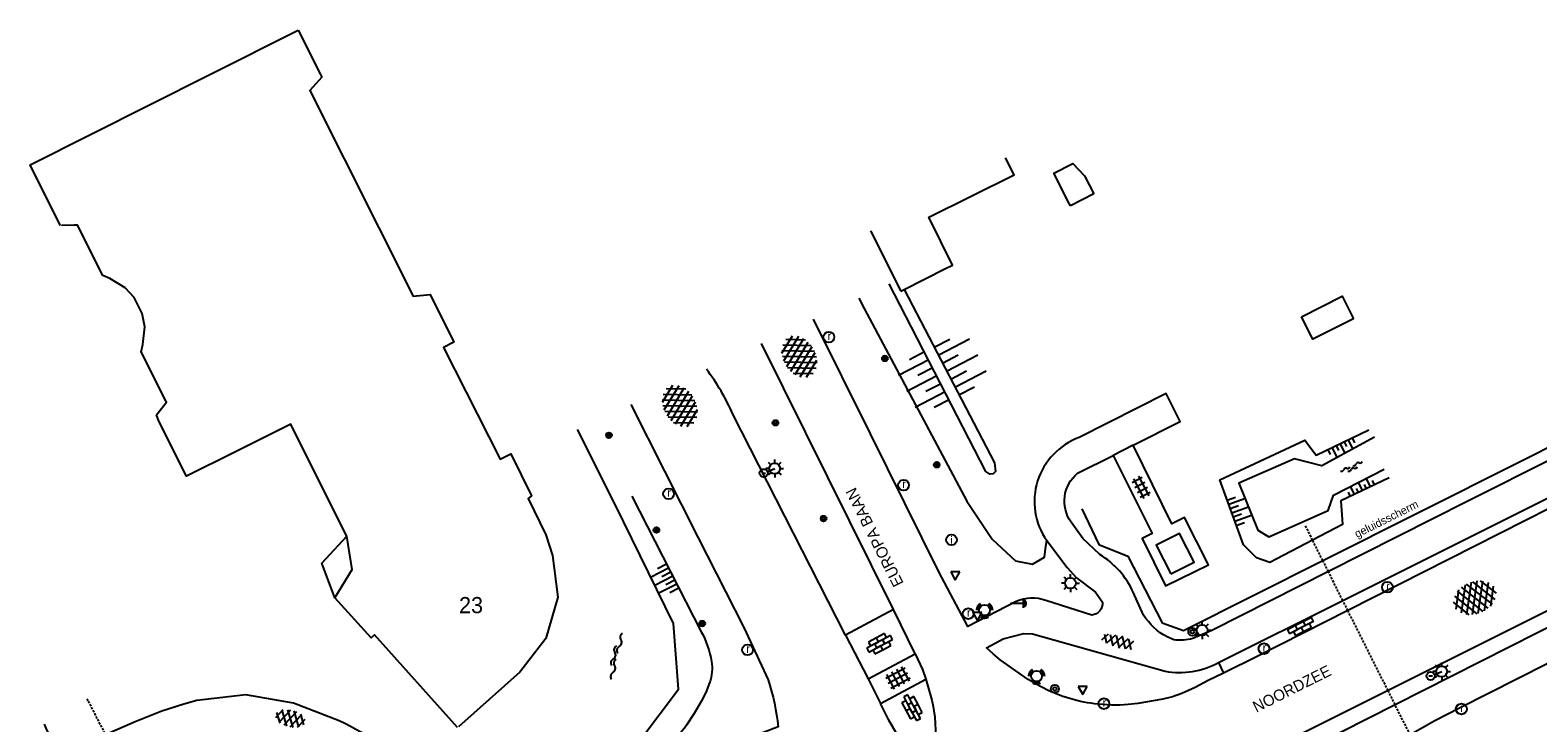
# Model space of a CAD drawing. Header units: metres. Extents: x 121538 to 126242, y 445257 to 454505.
# Tile 82 of 83: x 121556 to 121724, y 454428 to 454505. Entities that reach past the tile are written whole.
import ezdxf
from ezdxf.enums import TextEntityAlignment as Align

# ---------------------------------------------------------------- set-up
doc = ezdxf.new("R2010")
doc.units = ezdxf.units.M
doc.linetypes.add('STIPPELFIJN', pattern=[0.375, 0.25, -0.125])
for name, color, linetype in [('B01_T', 8, 'Continuous'), ('B02_T', 8, 'Continuous'), ('B11_T', 8, 'Continuous'), ('SYMBD01', 8, 'Continuous'), ('SYMBD02', 8, 'Continuous'), ('SYMBD03', 8, 'Continuous'), ('SYMBD04', 8, 'Continuous'), ('SYMBD05', 8, 'Continuous'), ('TEK-D06', 8, 'Continuous'), ('TEK-D20', 7, 'Continuous'), ('TER-T09', 8, 'Continuous'), ('TOPOT06', 8, 'WALB'), ('TOPOT11', 8, 'STIPPELFIJN'), ('TOPOT19', 8, 'Continuous'), ('TOPOT20', 8, 'Continuous'), ('TOPOT21', 8, 'Continuous'), ('TOPOT22', 8, 'Continuous'), ('TOPOT23', 8, 'Continuous'), ('TOPOT26', 8, 'Continuous'), ('TOPOT28', 8, 'Continuous'), ('TOPOT29', 8, 'Continuous'), ('TOPOT30', 8, 'Continuous'), ('TOPOT50', 8, 'Continuous'), ('WAT-T00', 8, 'Continuous'), ('WEG-T01', 8, 'Continuous'), ('Z02', 8, 'Continuous')]:
    doc.layers.add(name, color=color, linetype=linetype)
doc.styles.add('ISO', font='provutr.shx')
doc.linetypes.add('WALB', pattern='A,0.5,[155,BLOK.SHX,S=0.25,R=0,X=0,Y=0],0.5', length=1)

# ---------------------------------------------------------------- blocks, each defined once
blk = doc.blocks.new('water-l')
at = {"linetype": 'Continuous'}
for centre, start, end in [((0.1580823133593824, 1.472705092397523), 129.7446390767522, 230.255360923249), ((-0.4655673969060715, 2.222705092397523), 309.7446390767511, 50.25536092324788), ((-0.4655673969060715, 0.7227050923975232), 309.7446390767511, 50.25536092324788), ((0.4877086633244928, 4.773959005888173e-15), 129.7446390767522, 230.255360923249), ((-0.1359410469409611, 0.7500000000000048), 309.7446390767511, 50.25536092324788), ((0.1580823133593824, -1.508344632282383), 129.7446390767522, 230.255360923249), ((-0.4655673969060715, -0.7583446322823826), 309.7446390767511, 50.25536092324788), ((-0.1359410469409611, -0.7499999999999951), 309.7446390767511, 50.25536092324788), ((-0.4655673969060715, -2.258344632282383), 309.7446390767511, 50.25536092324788)]:
    blk.add_arc(centre, 0.4877086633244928, start, end, dxfattribs=at)
blk = doc.blocks.new('asfalt-l')
for p, q in [((-0.9297791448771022, 0.184879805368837), (0.7041760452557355, 1.128244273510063)), ((-0.8925070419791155, -0.5152890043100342), (0.8925070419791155, 0.5152890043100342)), ((-0.8925070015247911, 0.5152892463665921), (0.8925070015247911, -0.5152892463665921)), ((-0.7591759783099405, 1.005065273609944), (0.3033435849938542, 1.61851127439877)), ((-0.704176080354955, 1.12824420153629), (0.9297791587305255, 0.1848795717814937)), ((-0.3033433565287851, 1.618511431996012), (0.7591756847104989, 1.005065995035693)), ((-0.9297791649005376, -0.1848794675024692), (0.7041762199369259, -1.128243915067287)), ((-0.7591760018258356, -1.005065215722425), (0.3033436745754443, -1.618511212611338)), ((-0.7041760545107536, -1.128244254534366), (0.9297791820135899, -0.1848791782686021)), ((-0.3033433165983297, -1.618511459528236), (0.7591759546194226, -1.005065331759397))]:
    blk.add_line(p, q)
blk = doc.blocks.new('asfalt-xl')
at = {"linetype": 'Continuous'}
for p, q in [((1.009462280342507, 2.034059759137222), (-1.739499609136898, 0.433724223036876)), ((1.009462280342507, 2.034059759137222), (-1.739499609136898, 0.433724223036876)), ((0.4129806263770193, 2.410007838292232), (-1.51377442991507, 1.288328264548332)), ((0.4129806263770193, 2.410007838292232), (-1.51377442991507, 1.288328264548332)), ((1.749758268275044, 0.4385486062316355), (-1.017087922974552, 2.022736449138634)), ((1.749758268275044, 0.4385486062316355), (-1.017087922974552, 2.022736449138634)), ((1.520261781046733, 1.290145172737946), (-0.4262594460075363, 2.404646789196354)), ((1.520261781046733, 1.290145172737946), (-0.4262594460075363, 2.404646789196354)), ((1.406557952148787, -1.525536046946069), (-1.754752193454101, 0.2845067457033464)), ((1.406557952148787, -1.525536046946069), (-1.754752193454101, 0.2845067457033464)), ((1.395544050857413, 1.535624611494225), (-1.752273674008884, -0.2969070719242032)), ((1.395544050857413, 1.535624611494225), (-1.752273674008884, -0.2969070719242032)), ((1.648679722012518, -0.9439696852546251), (-1.63821030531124, 0.9379753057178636)), ((1.648679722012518, -0.9439696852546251), (-1.63821030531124, 0.9379753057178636)), ((1.641686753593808, 0.9557237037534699), (-1.630249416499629, -0.9490653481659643)), ((1.641686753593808, 0.9557237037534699), (-1.630249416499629, -0.9490653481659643)), ((1.766768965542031, -0.2913869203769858), (-1.397833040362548, 1.520540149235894)), ((1.766768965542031, -0.2913869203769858), (-1.397833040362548, 1.520540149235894)), ((1.764573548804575, 0.3040682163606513), (-1.385078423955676, -1.529532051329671)), ((1.764573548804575, 0.3040682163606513), (-1.385078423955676, -1.529532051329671)), ((1.023688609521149, -2.026515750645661), (-1.735665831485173, -0.4466178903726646)), ((1.023688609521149, -2.026515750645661), (-1.735665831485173, -0.4466178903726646)), ((0.4088998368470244, -2.412705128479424), (-1.490776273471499, -1.325024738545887)), ((0.4088998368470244, -2.412705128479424), (-1.490776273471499, -1.325024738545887)), ((1.752955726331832, -0.4258912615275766), (-1.000181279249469, -2.028655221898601)), ((1.752955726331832, -0.4258912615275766), (-1.000181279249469, -2.028655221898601)), ((1.529626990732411, -1.279099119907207), (-0.4059773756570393, -2.405929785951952)), ((1.529626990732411, -1.279099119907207), (-0.4059773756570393, -2.405929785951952))]:
    blk.add_line(p, q, dxfattribs=at)
blk = doc.blocks.new('tegels-l')
for p, q in [((0.9183075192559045, 0.9477203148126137), (-0.9158282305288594, 0.947720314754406)), ((0.9183075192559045, 0.3227203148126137), (-0.9158282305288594, 0.3227203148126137)), ((-0.625, -1.220587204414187), (-0.625, 1.220587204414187)), ((0, -1.220587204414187), (0, 1.220587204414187)), ((0.625, -1.220587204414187), (0.6250000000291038, 1.220587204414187)), ((0.9183075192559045, -0.3022796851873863), (-0.9158282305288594, -0.3022796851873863)), ((0.9183075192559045, -0.9272796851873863), (-0.9158282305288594, -0.927279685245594))]:
    blk.add_line(p, q)
blk = doc.blocks.new('tegels-m')
for p, q in [((0.625, 0.9375), (-0.625, 0.9375)), ((0.625, 0.3125), (-0.625, 0.3125)), ((-0.3125, -1.230807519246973), (-0.3125, 1.25)), ((0.3125, -1.230807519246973), (0.3125, 1.25)), ((0.625, -0.3125), (-0.625, -0.3125)), ((0.625, -0.9375), (-0.625, -0.9375))]:
    blk.add_line(p, q)
blk = doc.blocks.new('asfalt-m')
for p, q in [((-0.517047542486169, 1.140316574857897), (0.5386025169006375, 1.694069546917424)), ((-0.4268721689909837, 1.749230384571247), (0.629398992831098, 1.080961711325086)), ((-0.6303698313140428, 0.3751020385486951), (0.6355873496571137, 1.039174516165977)), ((-0.627158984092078, 0.3967834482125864), (0.6602264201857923, -0.4177041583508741)), ((-0.5712343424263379, -0.2996475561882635), (0.7325722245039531, 0.3842792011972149)), ((-0.5270155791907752, 1.073006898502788), (0.7448880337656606, 0.2683141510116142)), ((-0.560721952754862, -0.3848301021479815), (0.5755648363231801, -1.10372222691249)), ((-0.4894308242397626, -0.9625065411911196), (0.6679143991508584, -0.3554079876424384)), ((-0.4617203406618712, -1.187046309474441), (0.3932195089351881, -1.72793932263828)), ((-0.3358265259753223, -1.587702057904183), (0.5747864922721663, -1.110029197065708))]:
    blk.add_line(p, q)
blk = doc.blocks.new('water-m')
at = {"linetype": 'Continuous'}
for centre, start, end in [((-0.01040913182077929, 0.7474348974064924), 129.7446390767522, 230.255360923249), ((-0.3222339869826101, 1.122434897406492), 309.7446390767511, 50.25536092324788), ((-0.3222339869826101, 0.3724348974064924), 309.7446390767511, 50.25536092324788), ((0.3153431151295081, 0.005530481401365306), 129.7446390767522, 230.255360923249), ((0.003518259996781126, 0.3805304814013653), 309.7446390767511, 50.25536092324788), ((-0.01040913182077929, -0.7430899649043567), 129.7446390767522, 230.255360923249), ((-0.3222339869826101, -0.3680899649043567), 309.7446390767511, 50.25536092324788), ((-0.3222339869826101, -1.118089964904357), 309.7446390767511, 50.25536092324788), ((0.003518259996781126, -0.3694695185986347), 309.7446390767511, 50.25536092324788)]:
    blk.add_arc(centre, 0.2438543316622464, start, end, dxfattribs=at)
blk = doc.blocks.new('talud')
for p, q in [((6.661338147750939e-16, 0.75), (0.5000000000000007, 0.7499999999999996)), ((4.440892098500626e-16, 0.5), (1, 0.4999999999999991)), ((2.220446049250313e-16, 0.25), (0.5000000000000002, 0.2499999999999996)), ((0, 0), (1, -8.881784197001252e-16)), ((-2.220446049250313e-16, -0.25), (0.4999999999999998, -0.2500000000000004)), ((-4.440892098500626e-16, -0.5), (0.9999999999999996, -0.5000000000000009)), ((-6.661338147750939e-16, -0.75), (0.4999999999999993, -0.7500000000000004))]:
    blk.add_line(p, q)
blk = doc.blocks.new('paal')
for radius in [0.4499999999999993, 0.2]:
    blk.add_circle((0, 0), radius)
blk = doc.blocks.new('lichtmast')
for p, q in [((-0.5998500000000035, 0), (-0.9997499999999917, 0)), ((-0.7069300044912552, 0.7069300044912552), (-0.4241580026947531, 0.4241580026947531)), ((0, 0.5998500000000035), (0, 0.9997499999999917)), ((0.4241580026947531, 0.4241580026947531), (0.7069300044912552, 0.7069300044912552)), ((0.5998500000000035, 0), (0.9997499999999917, 0)), ((-0.4241580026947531, -0.4241580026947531), (-0.7069300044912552, -0.7069300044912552)), ((0, -0.5998500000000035), (0, -0.9997499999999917)), ((0.4241580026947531, -0.4241580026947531), (0.7069300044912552, -0.7069300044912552))]:
    blk.add_line(p, q)
blk.add_circle((0, 0), 0.5998499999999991)
blk = doc.blocks.new('BOOM')
for radius in [0.315, 0.225, 0.135]:
    blk.add_circle((0, 0), radius)
blk = doc.blocks.new('verkeersbord')
for p, q in [((0.5024674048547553, 0.3224406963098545), (-0.5036675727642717, 0.3224406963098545)), ((-0.5036675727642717, 0.3224406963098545), (-0.0006000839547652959, -0.5998496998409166)), ((-0.0006000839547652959, -0.5998496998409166), (0.5024674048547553, 0.3224406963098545))]:
    blk.add_line(p, q)
blk = doc.blocks.new('verkeerslicht')
h = blk.add_hatch(color=256)
edge = h.paths.add_edge_path()
edge.add_line((-0.4998750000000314, 0.8658088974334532), (-0.2999250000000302, 0.5194853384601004))
edge.add_arc((-2.842170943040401e-14, 0), 0.5998499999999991, 119.9999999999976, 180)
edge.add_line((-0.599850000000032, 0), (-0.9997500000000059, 0))
edge.add_arc((-5.684341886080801e-14, 0), 0.999749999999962, 119.99999999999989, 180, ccw=False)
h = blk.add_hatch(color=256)
edge = h.paths.add_edge_path()
edge.add_line((0.9997499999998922, 0), (0.5998499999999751, 0))
edge.add_arc((-2.842170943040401e-14, 0), 0.5998499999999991, 0, 60.00000000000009)
edge.add_line((0.2999249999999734, 0.5194853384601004), (0.4998749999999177, 0.8658088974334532))
edge.add_arc((-5.684341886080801e-14, 0), 0.999749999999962, 0, 60.000000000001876, ccw=False)
h = blk.add_hatch(color=256)
edge = h.paths.add_edge_path()
edge.add_line((-0.4998750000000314, -0.8658088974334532), (-0.2999250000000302, -0.5194853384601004))
edge.add_arc((-2.842170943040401e-14, 0), 0.5998499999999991, 240.0000000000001, 299.9999999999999)
edge.add_line((0.2999249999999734, -0.5194853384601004), (0.4998749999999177, -0.8658088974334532))
edge.add_arc((-5.684341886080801e-14, 0), 0.999749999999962, 239.9999999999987, 299.999999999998, ccw=False)
blk.add_circle((0, 0), 0.599850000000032)
blk = doc.blocks.new('drukknop')
blk.add_hatch(color=256).paths.add_polyline_path([(1.849431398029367, 0, 0.4142135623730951), (1.326340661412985, 0.523090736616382), (1.326340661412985, -0.5230907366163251, 0.4142135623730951)])
blk.add_line((1.326340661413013, 0), (0, 0))
blk = doc.blocks.new('inspectieput')
blk.add_circle((0, 0), 0.5998500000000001)
at = {"style": 'ISO'}
blk.add_text('i', height=0.7998000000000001, dxfattribs=at).set_placement((0, 0), align=Align.MIDDLE)
blk = doc.blocks.new('kolk')
blk.add_circle((0, 0), 0.5998500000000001)
at = {"style": 'ISO'}
blk.add_text('r', height=0.9331, dxfattribs=at).set_placement((0.06345707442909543, -0.3309814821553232), align=Align.CENTER)
blk = doc.blocks.new('aanduidingsbord')
for p, q in [((-0.8105710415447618, -0.3330878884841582), (0, 0)), ((-1.446056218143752, -0.5041281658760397), (-1.007540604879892, -0.5041281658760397))]:
    blk.add_line(p, q)
blk.add_circle((-1.226798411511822, -0.5041281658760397), 0.45)
blk = doc.blocks.new('klinkers-m')
for p, q in [((0, 1.500000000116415), (-0.5, 1.500000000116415)), ((-0.5, 1.500000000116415), (-0.4999999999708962, 0.5000000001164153)), ((-0.4999999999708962, 0.5000000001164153), (-0.4999999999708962, -0.4999999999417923)), ((0, 0.5000000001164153), (-0.4999999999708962, 0.5000000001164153)), ((0, 1.500000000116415), (2.91038304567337e-11, 1)), ((0.5000000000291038, 1), (2.91038304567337e-11, 1)), ((2.91038304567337e-11, 1), (0, 0.5000000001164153)), ((0, 0.5000000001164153), (0, 0)), ((0.5, 0), (0, 0)), ((0, 0), (2.91038304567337e-11, -0.4999999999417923)), ((0.5, 5.820766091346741e-11), (0.5000000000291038, 1)), ((0.4999999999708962, -0.9999999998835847), (0.5, 5.820766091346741e-11)), ((-0.4999999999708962, -0.4999999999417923), (-0.5, -1.499999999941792)), ((2.91038304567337e-11, -0.4999999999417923), (-0.4999999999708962, -0.4999999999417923)), ((-0.5, -1.499999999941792), (2.91038304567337e-11, -1.499999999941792)), ((2.91038304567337e-11, -0.4999999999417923), (2.91038304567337e-11, -0.9999999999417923)), ((2.91038304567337e-11, -0.9999999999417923), (0.5000000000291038, -0.9999999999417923)), ((2.91038304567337e-11, -0.9999999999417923), (2.91038304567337e-11, -1.499999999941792))]:
    blk.add_line(p, q)
blk = doc.blocks.new('klinkers-l')
at = {"linetype": 'Continuous'}
for p, q in [((-0.2500000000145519, 0.9999999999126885), (-0.7500000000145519, 0.9999999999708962)), ((-0.7500000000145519, 0.9999999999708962), (-0.7500000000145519, 2.91038304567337e-11)), ((-0.2499999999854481, -2.91038304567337e-11), (-0.7500000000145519, 2.91038304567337e-11)), ((-0.7500000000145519, 2.91038304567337e-11), (-0.7500000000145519, -1.000000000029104)), ((0.2499999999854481, 1.499999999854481), (-0.2500000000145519, 1.499999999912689)), ((-0.2500000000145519, 1.499999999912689), (-0.2500000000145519, 0.5000000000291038)), ((0.2499999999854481, 0.4999999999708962), (-0.2500000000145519, 0.4999999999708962)), ((-0.2500000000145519, 0.4999999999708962), (-0.2499999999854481, -0.4999999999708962)), ((0.2499999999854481, 0.4999999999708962), (0.2499999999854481, 1.499999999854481)), ((0.7500000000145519, 0.9999999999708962), (0.2499999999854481, 0.9999999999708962)), ((0.2500000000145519, -0.4999999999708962), (0.2499999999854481, 0.4999999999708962)), ((0.7499999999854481, -2.91038304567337e-11), (0.7500000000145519, 0.9999999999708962)), ((-0.7500000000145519, -1.000000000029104), (-0.2499999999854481, -1.000000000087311)), ((-0.2499999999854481, -0.5000000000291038), (-0.2499999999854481, -2.91038304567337e-11)), ((0.2500000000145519, -0.5000000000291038), (-0.2499999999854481, -0.5000000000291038)), ((-0.2499999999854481, -0.5000000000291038), (-0.2500000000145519, -1.499999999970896)), ((-0.2500000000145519, -1.499999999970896), (0.2499999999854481, -1.499999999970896)), ((0.7499999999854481, -2.91038304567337e-11), (0.2499999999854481, -2.91038304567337e-11)), ((0.2499999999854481, -2.91038304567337e-11), (0.2500000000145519, -0.5000000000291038)), ((0.2499999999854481, -1.499999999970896), (0.2500000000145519, -0.5000000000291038)), ((0.2500000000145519, -1.000000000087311), (0.7499999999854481, -1.000000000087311)), ((0.7499999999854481, -1.000000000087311), (0.7499999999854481, -2.91038304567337e-11))]:
    blk.add_line(p, q, dxfattribs=at)

msp = doc.modelspace()

# ---------------------------------------------------------------- linework, layer by layer
at = {"layer": 'B01_T'}
for points in [[(121576.396, 454500), (121586.266, 454504.955)], [(121586.266, 454504.955), (121588.754, 454500)], [(121559.766, 454483.202), (121559.449, 454483.837), (121556.39, 454489.956), (121576.396, 454500)], [(121588.754, 454500), (121588.905, 454499.7), (121587.547, 454498.235), (121599.051, 454475.321), (121600.956, 454475.494), (121603.617, 454470.194), (121602.437, 454469.602), (121608.759, 454457.166), (121609.943, 454457.749), (121612.237, 454453.082), (121611.892, 454452.775), (121613.84, 454448.712)], [(121658.398, 454478.385), (121659.178, 454478.778), (121656.539, 454484.129), (121666.035, 454488.852), (121665.0835554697, 454490.7283906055)], [(121570.482, 454462.106), (121571.59, 454463.494), (121568.759, 454469.118), (121568.953, 454469.921), (121569.171, 454471.901), (121568.881, 454473.391), (121567.995, 454475.16), (121566.985, 454476.259), (121565.258, 454477.279), (121564.494, 454477.605), (121561.674, 454483.22), (121561.284, 454483.217), (121559.866, 454483.203)], [(121650.0146251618, 454482.5983904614), (121653.397, 454475.866)], [(121653.7670825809, 454476.0520416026), (121658.398, 454478.385)], [(121653.397, 454475.866), (121653.7670825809, 454476.0520416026)], [(121570.745, 454461.379), (121570.482, 454462.106)], [(121579.192, 454457.946), (121573.811, 454455.255), (121570.745, 454461.379)], [(121589.159, 454453.59), (121585.424, 454461.063), (121579.192, 454457.946)], [(121591.668, 454448.57), (121589.159, 454453.59)], [(121590.349, 454441.696), (121592.28, 454444.859), (121591.668, 454448.57)], [(121613.84, 454448.712), (121614.608, 454446.428), (121615.187, 454441.769), (121613.854, 454437.18), (121610.957, 454433.411), (121604.119, 454427.321)], [(121604.02, 454427.233), (121594.764, 454437.59), (121594.37, 454437.235), (121590.349, 454441.696)]]:
    msp.add_lwpolyline(points, dxfattribs=at)
at = {"layer": 'B02_T'}
for points in [[(121672.177, 454485.656), (121670.462, 454489.025), (121672.566, 454490.087), (121673.887, 454488.735), (121674.92, 454486.709)], [(121672.309, 454485.397), (121672.177, 454485.656)], [(121674.92, 454486.709), (121672.309, 454485.397)], [(121698.064, 454473.023), (121702.581, 454475.331), (121703.832, 454472.796)], [(121703.832, 454472.796), (121699.316, 454470.517), (121698.064, 454473.023)], [(121683.475, 454444.384), (121686.073, 454445.692), (121684.441, 454448.881), (121681.843, 454447.573), (121683.475, 454444.384)]]:
    msp.add_lwpolyline(points, dxfattribs=at)
at = {"layer": 'B11_T'}
msp.add_lwpolyline([(121590.349, 454441.696), (121588.873, 454445.556), (121591.668, 454448.57)], dxfattribs=at)
at = {"layer": 'TER-T09'}
msp.add_lwpolyline([(121707.809, 454455.056), (121702.439, 454452.496), (121702.62, 454449.884), (121699.2833571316, 454448.1428745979), (121694.508, 454445.651), (121693.046, 454446.172), (121691.57, 454447.595), (121688.958, 454454.85), (121698.422, 454459.27), (121699.7, 454457.602), (121705.553, 454460.421)], dxfattribs=at)
msp.add_lwpolyline([(121623.429, 454453.012), (121631.165, 454437.913, -0.08580467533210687), (121632.3103046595, 454434.605389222, -0.1269094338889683), (121632.095, 454432.228), (121631.6673928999, 454431.1634488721), (121631.1577937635, 454430.1356231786), (121630.3749943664, 454428.7945707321), (121629.516, 454427.501, -0.05922600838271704), (121627.4662676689, 454425.2262635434, -0.04898459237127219), (121624.459, 454423.074), (121619.7113556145, 454420.4336703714), (121617.36, 454419.126)], format="xyb", dxfattribs=at)
at = {"layer": 'TOPOT06', "flags": 128}
msp.add_lwpolyline([(121606.065, 454425.828), (121611.511, 454420.613), (121612.032, 454420.353), (121612.535, 454420.356), (121616.56, 454421.802), (121616.508, 454424.056), (121618.697, 454425.345), (121620.851, 454424.073), (121624.556, 454426.108), (121628.641, 454431.508), (121628.079, 454438.828), (121621.577, 454452.091), (121617.3661896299, 454460.4656688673)], dxfattribs=at)
at = {"layer": 'TOPOT11', "flags": 128}
msp.add_lwpolyline([(121699.2833571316, 454448.1428745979), (121698.49, 454449.726)], dxfattribs=at)
at = {"layer": 'TOPOT11'}
for points in [[(121700.4239117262, 454445.8669248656), (121699.2833571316, 454448.1428745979)], [(121701.044333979, 454444.6288869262), (121700.4239117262, 454445.8669248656)], [(121702.6549172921, 454441.4150059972), (121701.044333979, 454444.6288869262)], [(121703.2227004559, 454440.2820081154), (121702.6549172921, 454441.4150059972)], [(121707.6906517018, 454431.3663170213), (121703.2227004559, 454440.2820081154)], [(121562.709, 454430.442), (121562.8494566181, 454430.1700399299), (121563.5424904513, 454428.8281485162), (121564.7630954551, 454426.4647438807)], [(121708.4721878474, 454429.8067801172), (121707.6906517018, 454431.3663170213)], [(121710.1616071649, 454426.4355838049), (121708.4721878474, 454429.8067801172)]]:
    msp.add_lwpolyline(points, dxfattribs=at)
at = {"layer": 'TOPOT19'}
msp.add_lwpolyline([(121673.564, 454451.623), (121675.462, 454447.628), (121678.715, 454446.359), (121682.542, 454438.927), (121684.884, 454438.069), (121700.4239117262, 454445.8669248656), (121722.11, 454456.749), (121748.383, 454469.955), (121754.499, 454472.4), (121775.3128031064, 454480.2462821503)], dxfattribs=at)
at = {"layer": 'TOPOT50'}
for points in [[(121653.7670825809, 454476.0520416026), (121663.829, 454456.733), (121663.951, 454455.788), (121663.712, 454455.513), (121663.331, 454455.486), (121662.876, 454455.791), (121652.695, 454475.543), (121652.0879234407, 454476.6777654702)], [(121648.7205272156, 454475.1054778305), (121649.324, 454473.944), (121660.773, 454452.457), (121663.592, 454448.232), (121666.168, 454445.832), (121668.079, 454445.468), (121669.397, 454446.225), (121669.57, 454447.444), (121669.6611696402, 454448.0839076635)]]:
    msp.add_lwpolyline(points, dxfattribs=at)
at = {"layer": 'WAT-T00'}
msp.add_lwpolyline([(121706.193, 454459.603), (121700.308, 454456.392), (121697.267, 454457.201), (121691.077, 454454.483), (121693.189, 454449.225), (121694.4, 454448.504), (121701.04, 454451.446), (121701.607, 454453.155), (121707.245, 454456.036)], dxfattribs=at)
at = {"layer": 'WEG-T01'}
for points in [[(121776.3580058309, 454478.1971617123), (121754.564, 454469.861), (121746.532, 454466.756), (121736.04, 454462.233), (121716.492, 454452.432), (121701.044333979, 454444.6288869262), (121688.044, 454438.062), (121685.947, 454437.187, -0.1261132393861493), (121683.816, 454437.035), (121683.075, 454437.338, -0.1320488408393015), (121680.46, 454439.786), (121679.3, 454442.321, 0.1518071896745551), (121675.575, 454446.53), (121673.677, 454448.31), (121672.376, 454450.144, -0.3955660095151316), (121673.105, 454455.577), (121677.0539147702, 454457.5711708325)], [(121669.6611696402, 454448.0839076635), (121671.929, 454445.073), (121672.974, 454443.927), (121675.089, 454442.336), (121675.873, 454441.214, -0.4137840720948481), (121674.675, 454439.778), (121669.545, 454441.398, 0.1998013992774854), (121666.264, 454441.277), (121660.8748964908, 454438.488795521), (121657.658, 454444.6), (121650.03, 454459.957), (121643.6594368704, 454472.7423790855)], [(121780.7801225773, 454469.5275997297), (121738.683, 454446.871), (121707.6906517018, 454431.3663170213), (121680.405, 454417.716, 0.5635974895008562), (121680.252, 454417.0800000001), (121680.568, 454416.285, 0.4166564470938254), (121681.2609999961, 454416.0440000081), (121708.4721878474, 454429.8067801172), (121740.293, 454445.901), (121781.5273915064, 454468.0625786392)], [(121647.257, 454437.549), (121634.692, 454462.152, 0.06137237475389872), (121631.7382847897, 454467.1762149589, 0.06137237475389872)], [(121679.2786746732, 454458.6946570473), (121684.523, 454461.343), (121682.972, 454464.456), (121673.286, 454459.568, 0.4926041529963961), (121669.6611696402, 454448.0839076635)], [(121623.3370230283, 454463.2535402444), (121630.824, 454448.379), (121635.896, 454438.39), (121638.631, 454432.57, -0.05092288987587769), (121639.7278128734, 454427.3133958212), (121636.967, 454426.246), (121634.364, 454424.781), (121633.648, 454423.981), (121632.476, 454422.322), (121631.57, 454420.558), (121631.187, 454419.126), (121630.683, 454415.938), (121630.179, 454414.042), (121629.388, 454412.314), (121628.396, 454410.827), (121627.216, 454409.527), (121625.7430744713, 454408.2278090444), (121623.748, 454406.837), (121621.881456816, 454405.7930258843), (121620.051, 454404.687), (121619.402, 454404.375)], [(121689.3685132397, 454433.3230973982), (121687.632, 454432.472), (121686.194203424, 454431.7038825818), (121684.7078263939, 454431.0345943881), (121683.6760986, 454430.6709360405), (121682.613, 454430.413), (121679.8000569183, 454429.9236075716), (121678.751, 454429.802, -0.04922754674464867), (121674.9957565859, 454429.8936719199, -0.0932782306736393), (121668.892, 454431.841), (121667.592997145, 454432.6172055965), (121664.468, 454434.808), (121663.6760256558, 454435.4416022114), (121662.9408371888, 454436.1402960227), (121664.818, 454437.122), (121667.094, 454437.713), (121668.064, 454437.677), (121682.847, 454433.523, 0.1693902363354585), (121688.8145528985, 454434.4897903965, -0.1693902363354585)], [(121656.184, 454432.639), (121656.8570274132, 454430.2793078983), (121657.022, 454429.581), (121657.1843729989, 454428.4170019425), (121657.292, 454426.242), (121657.2816648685, 454425.5976732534, -0.1042492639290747), (121656.8831887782, 454423.6995393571, -0.2159579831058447), (121656.196, 454423.168, -0.2410602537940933), (121655.111, 454423.575), (121654.6004809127, 454424.1640191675), (121652.893, 454426.672), (121652.0720594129, 454428.0652344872), (121651.148, 454429.936)], [(121612.215, 454403.659), (121610.994, 454404.072), (121610.129, 454405.484), (121605.952, 454413.379, 0.07016114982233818), (121600.013, 454421.548, 0.08124854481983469), (121590.818, 454428.008), (121585.733, 454429.972), (121580.417, 454430.873), (121574.959, 454430.261), (121573.498, 454429.861), (121571.047, 454429.067), (121568.1066612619, 454427.8714170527), (121565.197, 454426.603), (121564.7630954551, 454426.4647438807), (121561.365, 454425.382), (121560.458, 454425.259), (121559.532, 454425.526), (121558.7, 454426.198), (121558.263, 454427.004), (121557.9847241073, 454427.6270898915)]]:
    msp.add_lwpolyline(points, format="xyb", dxfattribs=at)
for points in [[(121652.573, 454440.401), (121637.8740818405, 454470.0411103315)], [(121783.1734020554, 454464.8355741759), (121741.59, 454442.51), (121715.646, 454429.416), (121712.919, 454427.996), (121710.1616071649, 454426.4355838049), (121696.425, 454418.662), (121692.523, 454416.0800000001)], [(121679.2786746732, 454458.6946570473), (121677.0539147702, 454457.5711708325)], [(121677.0539147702, 454457.5711708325), (121681.396, 454448.868), (121680.289, 454448.306), (121682.906, 454443.051), (121687.69, 454445.382), (121685.006, 454450.638), (121683.604, 454449.959), (121679.2786746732, 454458.6946570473)], [(121688.8145528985, 454434.4897903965), (121702.6549172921, 454441.4150059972), (121730.9428296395, 454455.5692497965)], [(121731.4510340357, 454454.5923230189), (121703.2227004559, 454440.2820081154), (121693.198, 454435.2), (121689.3685132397, 454433.3230973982)], [(121652.573, 454440.401), (121647.257, 454437.549)], [(121655.003, 454435.462), (121652.573, 454440.401)], [(121647.257, 454437.549), (121649.757, 454432.667)], [(121649.757, 454432.667), (121655.003, 454435.462)], [(121655.003, 454435.462), (121655.8044137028, 454433.7045505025), (121656.184, 454432.639)], [(121688.8145528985, 454434.4897903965), (121689.3685132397, 454433.3230973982)], [(121649.757, 454432.667), (121651.148, 454429.936)], [(121651.148, 454429.936), (121656.184, 454432.639)]]:
    msp.add_lwpolyline(points, dxfattribs=at)

# ---------------------------------------------------------------- block references
at = {"layer": 'SYMBD01'}
for name, p, rotation in [('asfalt-xl', (121642.1165387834, 454468.5874573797), 208.6005273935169), ('asfalt-xl', (121628.7934379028, 454463.0999191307), 208.7614969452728), ('asfalt-xl', (121717.3722703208, 454441.7092082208), 291.6305201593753), ('asfalt-m', (121677.5474639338, 454436.9111034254), 255.2169568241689), ('asfalt-l', (121585.3581213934, 454428.243646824), 256.3140852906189)]:
    msp.add_blockref(name, p, dxfattribs=dict(at, rotation=rotation))
at = {"layer": 'SYMBD02'}
for name, p, rotation in [('klinkers-m', (121698.052563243, 454438.3863191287), 297.2191211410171), ('klinkers-l', (121651.0522474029, 454436.5809505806), 298.2666141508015), ('klinkers-l', (121654.6590458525, 454429.4555371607), 27.99846751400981)]:
    msp.add_blockref(name, p, dxfattribs=dict(at, rotation=rotation))
at = {"layer": 'SYMBD03'}
for name, p, rotation in [('tegels-m', (121680.186597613, 454454.0212365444), 207.7035579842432), ('tegels-l', (121653.0884654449, 454432.7765481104), 297.9402153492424)]:
    msp.add_blockref(name, p, dxfattribs=dict(at, rotation=rotation))
at = {"layer": 'SYMBD04'}
for p, xscale, yscale, zscale, rotation in [((121658.5000662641, 454466.9646375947), 3.933855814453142, 4, 3.933855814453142, 27.5118080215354), ((121657.4269172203, 454466.4322262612), 3.776891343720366, 4, 3.776891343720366, 207.2684560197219), ((121702.3485908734, 454458.8776496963), 1.206154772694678, 2, 1.206154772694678, 295.7170172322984), ((121704.8485896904, 454453.6447056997), 1.039345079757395, 2, 1.039345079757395, 115.4881896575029), ((121690.277359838, 454451.1853921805), 1.972436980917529, 2, 1.972436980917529, 19.80027461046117), ((121627.9893468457, 454444.1208015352), 2.255433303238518, 2, 2.255433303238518, 207.1284148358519)]:
    msp.add_blockref('talud', p, dxfattribs=dict(at, xscale=xscale, yscale=yscale, zscale=zscale, rotation=rotation))
at = {"layer": 'SYMBD05'}
for name, p, rotation in [('water-m', (121703.6738103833, 454456.2041419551), 293.9783079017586), ('water-l', (121621.6214532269, 454435.2124912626), 166.3159143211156)]:
    msp.add_blockref(name, p, dxfattribs=dict(at, rotation=rotation))
at = {"layer": 'TOPOT20'}
for p in [(121639.348, 454456.108), (121713.669, 454433.495)]:
    msp.add_blockref('aanduidingsbord', p, dxfattribs=at)
at = {"layer": 'TOPOT21'}
for p in [(121639.348, 454456.108), (121672.2989020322, 454443.3341160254), (121686.9741247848, 454438.0974661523), (121713.669, 454433.495)]:
    msp.add_blockref('lichtmast', p, dxfattribs=at)
at = {"layer": 'TOPOT22'}
for p in [(121685.8911465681, 454437.9158336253), (121670.563, 454431.549)]:
    msp.add_blockref('paal', p, dxfattribs=at)
at = {"layer": 'TOPOT23'}
for p in [(121645.388, 454470.753), (121627.53, 454453.288), (121653.712, 454454.253), (121707.622, 454442.876), (121660.917, 454439.933), (121636.327, 454435.9), (121693.873, 454436.037), (121676.038, 454429.903), (121715.865, 454429.309)]:
    msp.add_blockref('kolk', p, dxfattribs=at)
at = {"layer": 'TOPOT26'}
for p in [(121651.626, 454468.375), (121639.43, 454461.2), (121620.883, 454459.809), (121657.405, 454456.528), (121644.801, 454450.535), (121626.171, 454449.255), (121631.276, 454438.834)]:
    msp.add_blockref('BOOM', p, dxfattribs=at)
at = {"layer": 'TOPOT28'}
msp.add_blockref('inspectieput', (121659.052, 454448.161), dxfattribs=at)
at = {"layer": 'TOPOT29'}
for name, p in [('verkeerslicht', (121662.738, 454440.316)), ('drukknop', (121665.621, 454441.074)), ('verkeerslicht', (121668.533, 454432.967))]:
    msp.add_blockref(name, p, dxfattribs=at)
at = {"layer": 'TOPOT30'}
for p in [(121659.478, 454444.258), (121661.939, 454439.744), (121673.684, 454431.515)]:
    msp.add_blockref('verkeersbord', p, dxfattribs=at)

# ---------------------------------------------------------------- texts
at = {"layer": 'TEK-D06', "style": 'ISO'}
msp.add_text('EUROPA BAAN', height=1.25, rotation=116.7504930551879, dxfattribs=at).set_placement((121653.7533043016, 454443.3237358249))
msp.add_text('NOORDZEE', height=1.25, rotation=26.57764118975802, dxfattribs=at).set_placement((121696.9713653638, 454431.5723373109), align=Align.MIDDLE)
at = {"layer": 'TEK-D20', "style": 'ISO'}
msp.add_text('geluidsscherm', height=0.9, rotation=26.61883197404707, dxfattribs=at).set_placement((121704.2415219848, 454448.3533828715))
at = {"layer": 'Z02', "style": 'ISO'}
msp.add_text('23', height=1.8, dxfattribs=at).set_placement((121604.177, 454439.99))

doc.saveas('drawing.dxf')
